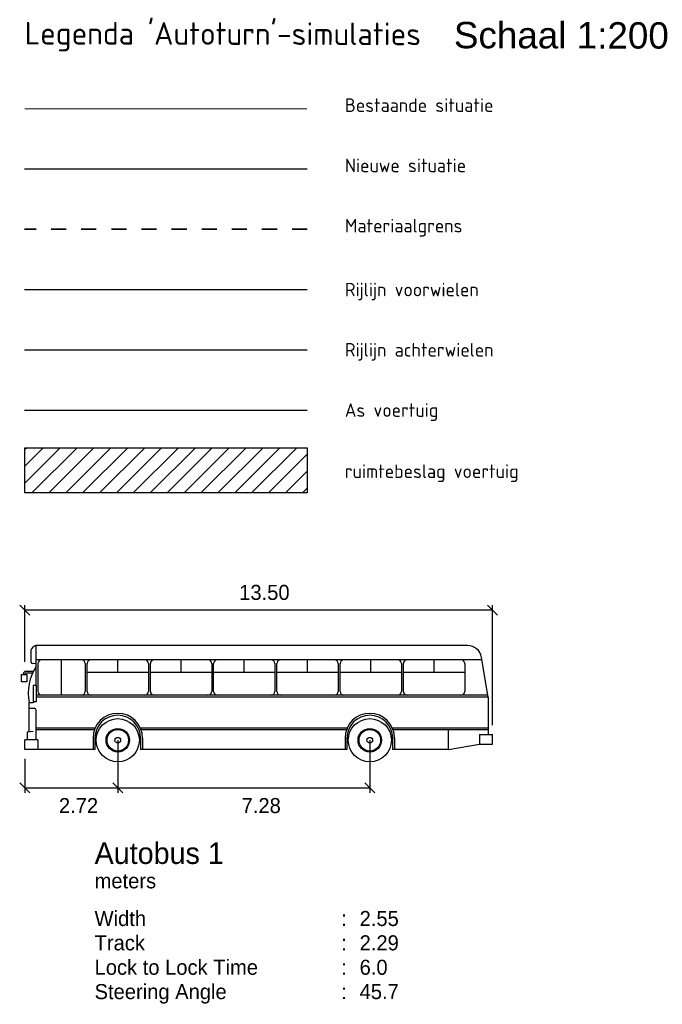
# Model space of a CAD drawing. Header units: metres. Extents: x 147454 to 148962, y 409264 to 410698.
# Tile 35 of 36: x 148167 to 148184, y 410563 to 410589. Entities that reach past the tile are written whole.
import ezdxf
from ezdxf.enums import TextEntityAlignment as Align

# ---------------------------------------------------------------- set-up
doc = ezdxf.new("R2010")
doc.units = ezdxf.units.M
doc.linetypes.add('XX-HIDDEN', pattern=[4, 2, -2])
doc.layers.get('0').update_dxf_attribs({"color": 151})
doc.layers.get('Defpoints').update_dxf_attribs({"color": 171})
for name, color, linetype, lineweight in [('B-WE-VH-KANTVERHARDING-G', 252, 'Continuous', 18), ('N-WE-VH-MATERIAALGRENS-G', 7, 'XX-HIDDEN', 35), ('X-XX-AL-LEGENDA-T25', 7, 'Continuous', 25), ('X-XX-AL-LEGENDA-T35', 50, 'Continuous', 35)]:
    doc.layers.add(name, color=color, linetype=linetype, lineweight=lineweight)
doc.layers.add('N-WE-VH-KANTVERHARDING-G', color=210, linetype='Continuous')
doc.styles.add('A-ARIAL', font='arial.ttf')
doc.styles.add('NLCS-ISO-M200-T18', font='NLCS-ISO.TTF', dxfattribs={"height": 0.36})
doc.styles.add('NLCS-ISO-M200-T30', font='NLCS-ISO.TTF', dxfattribs={"height": 0.6})
doc.styles.get("Standard").update_dxf_attribs({"font": 'iv-font.shx'})

# ---------------------------------------------------------------- blocks, each defined once
blk = doc.blocks.new('*U289')
for p, q in [((-6.347, 4.856), (-6.077, 4.586)), ((-6.212, 3.343), (-6.212, 4.856)), ((6.212, 4.721), (-6.212, 4.721)), ((6.077, 4.856), (6.347, 4.586)), ((6.212, 1.668), (6.212, 4.856)), ((-6.038, 3.329), (-6.038, 3.678)), ((-5.912, 2.722), (-5.912, 3.778)), ((5.547, 3.778), (-5.907, 3.778)), ((5.929, 3.402), (-5.912, 3.402)), ((-5.235, 2.461), (-5.235, 3.402)), ((-3.742, 3.073), (-3.742, 3.402)), ((-2.062, 3.073), (-2.062, 3.402)), ((-0.382, 3.073), (-0.382, 3.402)), ((1.298, 3.073), (1.298, 3.402)), ((2.978, 3.073), (2.978, 3.402)), ((4.658, 3.073), (4.658, 3.402)), ((6.099, 2.41), (5.918, 3.465)), ((-5.912, 3.29), (-6.016, 3.304)), ((-5.862, 3.3), (-5.862, 2.563)), ((-4.607, 3.3), (-4.607, 2.563)), ((-4.557, 2.563), (-4.557, 3.3)), ((-2.927, 3.3), (-2.927, 2.563)), ((-2.877, 2.563), (-2.877, 3.3)), ((-1.247, 3.3), (-1.247, 2.563)), ((-1.197, 2.563), (-1.197, 3.3)), ((0.433, 3.3), (0.433, 2.563)), ((0.483, 2.563), (0.483, 3.3)), ((2.113, 3.3), (2.113, 2.563)), ((2.163, 2.563), (2.163, 3.3)), ((3.792, 3.3), (3.792, 2.563)), ((3.843, 2.563), (3.843, 3.3)), ((5.472, 3.3), (5.472, 2.563)), ((-6.297, 3.013), (-6.155, 3.013)), ((-6.297, 2.82), (-6.297, 3.013)), ((-6.25, 3.013), (-6.25, 3.035)), ((-6.204, 3.013), (-6.204, 3.036)), ((-5.986, 3.093), (-6.192, 3.093)), ((-6.006, 3.048), (-6.192, 3.048)), ((-6.155, 3.013), (-6.155, 2.82)), ((-4.557, 3.073), (-2.927, 3.073)), ((-2.877, 3.073), (-1.247, 3.073)), ((-1.197, 3.073), (0.433, 3.073)), ((0.483, 3.073), (2.113, 3.073)), ((2.163, 3.073), (3.792, 3.073)), ((3.843, 3.073), (5.472, 3.073)), ((-6.155, 2.82), (-6.297, 2.82)), ((-5.988, 2.722), (-5.988, 2.296)), ((-5.902, 2.722), (-5.988, 2.722)), ((-5.902, 2.296), (-5.902, 2.722)), ((6.09, 2.461), (-5.902, 2.461)), ((6.099, 2.411), (-5.902, 2.411)), ((6.099, 2.41), (6.099, 1.418)), ((-6.099, 2.263), (-6.015, 2.263)), ((-6.099, 1.487), (-6.099, 2.263)), ((-6.099, 2.114), (-5.962, 2.114)), ((-5.988, 2.296), (-5.902, 2.296)), ((-5.912, 1.276), (-5.912, 2.064)), ((-4.342, 1.589), (-5.912, 1.589)), ((2.351, 1.589), (-3.142, 1.589)), ((6.099, 1.589), (3.552, 1.589)), ((-5.99, 1.5), (-6.151, 1.481)), ((-6.151, 1.481), (-6.151, 1.276)), ((-4.362, 1.538), (-5.912, 1.538)), ((-4.399, 1.321), (-4.399, 1.021)), ((-4.349, 1.321), (-4.349, 1.021)), ((-3.135, 1.321), (-3.135, 1.021)), ((2.331, 1.538), (-3.122, 1.538)), ((-3.085, 1.321), (-3.085, 1.021)), ((2.294, 1.321), (2.294, 1.021)), ((2.345, 1.321), (2.345, 1.021)), ((3.558, 1.321), (3.558, 1.021)), ((6.099, 1.538), (3.572, 1.538)), ((3.609, 1.321), (3.609, 1.021)), ((5.046, 1.021), (5.046, 1.538)), ((5.862, 1.418), (6.212, 1.418)), ((5.862, 1.418), (5.862, 1.163)), ((6.212, 1.163), (6.212, 1.418)), ((-5.862, 1.276), (-6.212, 1.276)), ((-6.212, 1.021), (-6.212, 1.276)), ((-5.862, 1.276), (-5.862, 1.021)), ((-3.742, 1.265), (-3.742, -0.135)), ((2.952, 1.265), (2.952, -0.135)), ((5.046, 1.021), (5.862, 1.163)), ((5.862, 1.163), (6.212, 1.163)), ((-4.349, 1.021), (-6.212, 1.021)), ((2.345, 1.021), (-3.135, 1.021)), ((5.046, 1.021), (3.558, 1.021)), ((-6.212, 0.771), (-6.212, -0.135)), ((-6.347, 0.135), (-6.077, -0.135)), ((-6.212, 0), (2.952, 0)), ((-3.877, 0.135), (-3.607, -0.135)), ((2.817, 0.135), (3.087, -0.135))]:
    blk.add_line(p, q)
for centre, radius in [((-3.742, 1.265), 0.573), ((2.952, 1.265), 0.573), ((-3.742, 1.265), 0.312), ((2.952, 1.265), 0.312), ((-3.742, 1.265), 0.286), ((-3.742, 1.265), 0.075), ((2.952, 1.265), 0.286), ((2.952, 1.265), 0.075)]:
    blk.add_circle(centre, radius)
for centre, radius, start, end in [((-6.013, 3.678), 0.0251, 129.1008, 180), ((-5.87, 3.594), 0.189, 104.5625, 146.8967), ((-5.907, 3.703), 0.0752, 90, 98.13), ((5.547, 3.402), 0.376, 9.7277, 90), ((-5.76, 3.3), 0.102, 90, 180), ((-4.71, 3.3), 0.102, 360, 90), ((-4.455, 3.3), 0.102, 90, 180), ((-3.03, 3.3), 0.102, 360, 90), ((-2.775, 3.3), 0.102, 90, 180), ((-1.35, 3.3), 0.102, 360, 90), ((-1.095, 3.3), 0.102, 90, 180), ((0.33, 3.3), 0.102, 360, 90), ((0.585, 3.3), 0.102, 90, 180), ((2.01, 3.3), 0.102, 360, 90), ((2.265, 3.3), 0.102, 90, 180), ((3.69, 3.3), 0.102, 360, 90), ((3.945, 3.3), 0.102, 90, 180), ((5.37, 3.3), 0.102, 360, 90), ((-4.74, 2.5), 1.379, 148.1806, 189.8777), ((-6.013, 3.329), 0.0251, 180, 263.6104), ((-6.192, 3.035), 0.0572, 90, 180), ((-6.192, 3.036), 0.012, 90, 180), ((-5.76, 2.563), 0.102, 180, 270), ((-4.71, 2.563), 0.102, 270, 0), ((-4.455, 2.563), 0.102, 180, 270), ((-3.03, 2.563), 0.102, 270, 0), ((-2.775, 2.563), 0.102, 180, 270), ((-1.35, 2.563), 0.102, 270, 0), ((-1.095, 2.563), 0.102, 180, 270), ((0.33, 2.563), 0.102, 270, 0), ((0.585, 2.563), 0.102, 180, 270), ((2.01, 2.563), 0.102, 270, 0), ((2.265, 2.563), 0.102, 180, 270), ((3.69, 2.563), 0.102, 270, 0), ((3.945, 2.563), 0.102, 180, 270), ((5.37, 2.563), 0.102, 270, 0), ((-6.015, 2.365), 0.102, 270, 317.6014), ((-5.962, 2.064), 0.0501, 0, 90), ((-3.742, 1.321), 0.657, 0, 180), ((-3.742, 1.321), 0.607, 0, 180), ((2.952, 1.321), 0.657, 0, 180), ((2.952, 1.321), 0.607, 0, 180)]:
    blk.add_arc(centre, radius, start, end)
blk.add_text('13.50', height=0.4).set_placement((0.152, 4.991), align=Align.CENTER)
for s, p in [('2.72', (-4.785, -0.27)), ('7.28', (0.068, -0.27))]:
    blk.add_text(s, height=0.4).set_placement(p, align=Align.TOP_CENTER)
for s, height, p in [('Autobus 1', 0.57, (-4.358, -2.02)), ('meters', 0.4, (-4.358, -2.668)), ('Width', 0.4, (-4.358, -3.668)), (':', 0.4, (2.194, -3.668)), ('2.55', 0.4, (2.681, -3.668)), ('Track', 0.4, (-4.358, -4.315)), ('2.29', 0.4, (2.681, -4.315)), (':', 0.4, (2.194, -4.315)), ('Lock to Lock Time', 0.4, (-4.358, -4.963)), (':', 0.4, (2.194, -4.963)), ('6.0', 0.4, (2.681, -4.963)), ('Steering Angle', 0.4, (-4.358, -5.61)), ('45.7', 0.4, (2.681, -5.61)), (':', 0.4, (2.194, -5.61))]:
    blk.add_text(s, height=height).set_placement(p)

msp = doc.modelspace()

# ---------------------------------------------------------------- hatches: boundary and pattern name
at = {"transparency": 33554483}
h = msp.add_hatch(dxfattribs=at)
h.set_pattern_fill('ANSI31', color=3, scale=0.1)
h.set_pattern_definition([(45, (312.36222, 53.71617), (-0.22450640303, 0.22450640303), [])])
h.paths.add_polyline_path([(148167.263, 410576.807), (148167.263, 410578.007), (148174.763, 410578.007), (148174.763, 410576.807)])

# ---------------------------------------------------------------- linework, layer by layer
at = {"color": 2, "ltscale": 0.2, "flags": 128}
msp.add_lwpolyline([(148167.259, 410582.207), (148174.763, 410582.207)], dxfattribs=at)
at = {"color": 4, "ltscale": 0.2, "flags": 128}
msp.add_lwpolyline([(148167.259, 410580.607), (148174.763, 410580.607)], dxfattribs=at)
at = {"color": 6, "ltscale": 0.2, "flags": 128}
msp.add_lwpolyline([(148167.259, 410579.007), (148174.763, 410579.007)], dxfattribs=at)
at = {"color": 3}
msp.add_lwpolyline([(148167.263, 410576.807), (148167.263, 410578.007), (148174.763, 410578.007), (148174.763, 410576.807)], close=True, dxfattribs=at)
at = {"layer": 'B-WE-VH-KANTVERHARDING-G', "const_width": 0.02}
msp.add_lwpolyline([(148174.763, 410587.007), (148167.259, 410587.007)], dxfattribs=at)
at = {"layer": 'N-WE-VH-KANTVERHARDING-G', "ltscale": 0.2, "flags": 128}
msp.add_lwpolyline([(148174.763, 410585.407), (148167.259, 410585.407)], dxfattribs=at)
at = {"layer": 'N-WE-VH-MATERIAALGRENS-G', "ltscale": 0.2}
msp.add_lwpolyline([(148174.763, 410583.807), (148167.259, 410583.807)], dxfattribs=at)

# ---------------------------------------------------------------- block references
msp.add_blockref('*U289', (148173.475, 410568.975))

# ---------------------------------------------------------------- texts
at = {"layer": 'Defpoints', "style": 'A-ARIAL'}
msp.add_text('Schaal 1:200', height=0.7, rotation=359.8908, dxfattribs=at).set_placement((148178.66, 410588.615))
at = {"layer": 'X-XX-AL-LEGENDA-T25', "style": 'NLCS-ISO-M200-T18'}
for s, p in [('Bestaande situatie', (148175.763, 410587.103)), ('Nieuwe situatie', (148175.763, 410585.503)), ('Materiaalgrens', (148175.763, 410583.903)), ('Rijlijn voorwielen', (148175.763, 410582.207)), ('Rijlijn achterwielen', (148175.763, 410580.607)), ('As voertuig', (148175.763, 410579.007)), ('ruimtebeslag voertuig', (148175.763, 410577.383))]:
    msp.add_text(s, height=0.36, dxfattribs=at).set_placement(p, align=Align.MIDDLE_LEFT)
at = {"layer": 'X-XX-AL-LEGENDA-T35', "style": 'NLCS-ISO-M200-T30'}
msp.add_text("Legenda 'Autoturn'-simulaties", height=0.6, rotation=359.8908, dxfattribs=at).set_placement((148167.259, 410588.715))

doc.saveas('drawing.dxf')
